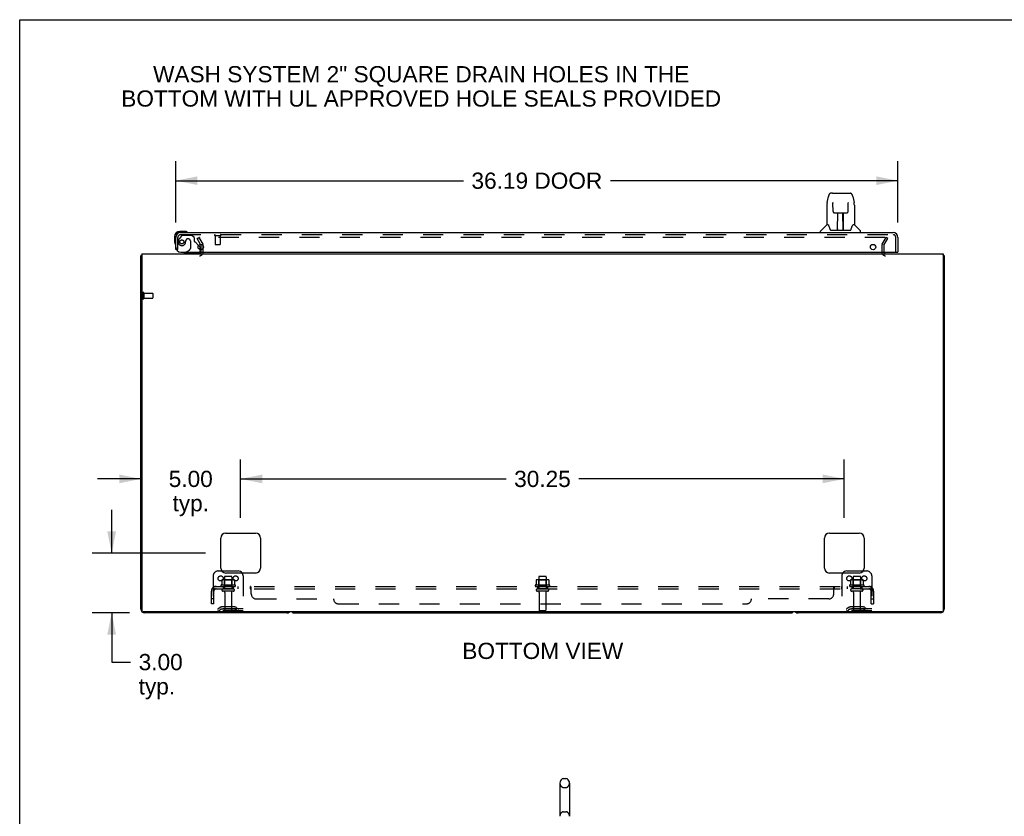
# Model space of a CAD drawing. Header units: inches. Extents: x 0 to 184, y 0 to 119.
# Tile 13 of 20: x 0 to 49, y 79 to 119. Entities that reach past the tile are written whole.
import ezdxf

# ---------------------------------------------------------------- set-up
doc = ezdxf.new("R2010")
doc.units = ezdxf.units.IN
doc.header["$LTSCALE"] = 10.121375
doc.header["$MEASUREMENT"] = 0
doc.linetypes.add('HIDDEN', pattern=[0.2, 0.1, -0.1])
doc.layers.get('0').update_dxf_attribs({"linetype": 'CONTINUOUS'})
for name, color, linetype in [('DEFAULT_2', 8, 'HIDDEN'), ('DIMENSIONS', 7, 'CONTINUOUS'), ('DOOR_ASSEMBLY', 7, 'CONTINUOUS'), ('SUBPANEL', 7, 'CONTINUOUS')]:
    doc.layers.add(name, color=color, linetype=linetype)
doc.styles.get("Standard").update_dxf_attribs({"font": 'arial.ttf'})
doc.dimstyles.new('DIMSTYLE_1', dxfattribs={"dimtxt": 0.811875, "dimasz": 1.0825, "dimexe": 0.09, "dimexo": 0.07, "dimgap": 0.0375, "dimtad": 0, "dimtih": 1, "dimtoh": 1, "dimzin": 4, "dimdsep": 46, "dimtxsty": 'Standard', "dimblk": '_FILLED', "dimblk1": '_FILLED', "dimblk2": '_FILLED', "dimcen": 0.09, "dimadec": 3, "dimazin": 1, "dimtfac": 1, "dimtdec": 3, "dimtofl": 0, "dimtmove": 0, "dimatfit": 3, "dimldrblk": '_FILLED', "dimfxl": 0, "dimtolj": 1, "dimtzin": 4, "dimarcsym": 0})

# ---------------------------------------------------------------- blocks, each defined once
blk = doc.blocks.new('_FILLED')
at = {"color": 0, "linetype": 'ByBlock'}
blk.add_solid([(0, 0), (-1, 0.2), (-1, -0.2)], dxfattribs=at)
blk = doc.blocks.new('*D8')
at = {"layer": 'DIMENSIONS', "color": 2, "linetype": 'Continuous'}
for p, q in [((7.821, 108.922), (7.821, 111.983)), ((44.009, 108.922), (44.009, 111.983)), ((7.821, 111.009), (22.234, 111.009)), ((44.009, 111.009), (29.596, 111.009))]:
    blk.add_line(p, q, dxfattribs=at)
at = {"layer": 'DIMENSIONS', "color": 2, "linetype": 'Continuous', "xscale": 1.0825, "yscale": 1.0825, "zscale": 1.0825, "rotation": 180}
blk.add_blockref('_FILLED', (7.821, 111.009), dxfattribs=at)
at = {"layer": 'DIMENSIONS', "color": 2, "linetype": 'Continuous', "xscale": 1.0825, "yscale": 1.0825, "zscale": 1.0825}
blk.add_blockref('_FILLED', (44.009, 111.009), dxfattribs=at)
at = {"layer": 'DIMENSIONS', "color": 2, "linetype": 'Continuous', "insert": (25.915, 111.415), "char_height": 0.8119, "width": 6.54933, "attachment_point": 2, "line_spacing_factor": 0.9}
blk.add_mtext('36.19 DOOR', dxfattribs=at)
blk = doc.blocks.new('*D10')
at = {"layer": 'DIMENSIONS', "color": 2, "linetype": 'Continuous'}
for p, q in [((4.609, 92.352), (4.609, 94.517)), ((9.314, 92.352), (3.635, 92.352)), ((5.503, 89.352), (3.635, 89.352)), ((4.609, 89.352), (4.609, 86.891)), ((4.609, 86.891), (5.556, 86.891))]:
    blk.add_line(p, q, dxfattribs=at)
at = {"layer": 'DIMENSIONS', "color": 2, "linetype": 'Continuous', "xscale": 1.0825, "yscale": 1.0825, "zscale": 1.0825}
for p, rotation in [((4.609, 92.352), 270), ((4.609, 89.352), 90)]:
    blk.add_blockref('_FILLED', p, dxfattribs=dict(at, rotation=rotation))
at = {"layer": 'DIMENSIONS', "color": 2, "linetype": 'Continuous', "insert": (5.962, 87.297), "char_height": 0.8119, "width": 2.20625, "attachment_point": 1, "line_spacing_factor": 0.9}
blk.add_mtext('3.00\\Ptyp.', dxfattribs=at)
blk = doc.blocks.new('*D11')
at = {"layer": 'DIMENSIONS', "color": 2, "linetype": 'Continuous'}
for p, q in [((11.071, 94.11), (11.071, 97.043)), ((6.071, 96.068), (3.906, 96.068)), ((11.071, 96.068), (13.236, 96.068))]:
    blk.add_line(p, q, dxfattribs=at)
at = {"layer": 'DIMENSIONS', "color": 2, "linetype": 'Continuous', "xscale": 1.0825, "yscale": 1.0825, "zscale": 1.0825}
blk.add_blockref('_FILLED', (6.071, 96.068), dxfattribs=at)
at = {"layer": 'DIMENSIONS', "color": 2, "linetype": 'Continuous', "xscale": 1.0825, "yscale": 1.0825, "zscale": 1.0825, "rotation": 180}
blk.add_blockref('_FILLED', (11.071, 96.068), dxfattribs=at)
at = {"layer": 'DIMENSIONS', "color": 2, "linetype": 'Continuous', "insert": (8.571, 96.474), "char_height": 0.8119, "width": 2.20625, "attachment_point": 2, "line_spacing_factor": 0.9}
blk.add_mtext('5.00\\Ptyp.', dxfattribs=at)
blk = doc.blocks.new('*D12')
at = {"layer": 'DIMENSIONS', "color": 2, "linetype": 'Continuous'}
for p, q in [((11.071, 94.11), (11.071, 97.043)), ((41.321, 94.11), (41.321, 97.043)), ((11.071, 96.068), (24.372, 96.068)), ((41.321, 96.068), (28.021, 96.068))]:
    blk.add_line(p, q, dxfattribs=at)
at = {"layer": 'DIMENSIONS', "color": 2, "linetype": 'Continuous', "xscale": 1.0825, "yscale": 1.0825, "zscale": 1.0825, "rotation": 180}
blk.add_blockref('_FILLED', (11.071, 96.068), dxfattribs=at)
at = {"layer": 'DIMENSIONS', "color": 2, "linetype": 'Continuous', "xscale": 1.0825, "yscale": 1.0825, "zscale": 1.0825}
blk.add_blockref('_FILLED', (41.321, 96.068), dxfattribs=at)
at = {"layer": 'DIMENSIONS', "color": 2, "linetype": 'Continuous', "insert": (26.196, 96.474), "char_height": 0.8119, "width": 2.83704, "attachment_point": 2, "line_spacing_factor": 0.9}
blk.add_mtext('30.25', dxfattribs=at)

msp = doc.modelspace()

# ---------------------------------------------------------------- linework, layer by layer
at = {"color": 7, "linetype": 'Continuous'}
for p, q in [((0, 0), (0, 119.075)), ((0, 119.075), (184.025, 119.075)), ((46.269, 107.248), (46.321, 107.248)), ((10.118, 91.456), (10.946, 91.456)), ((41.446, 91.456), (42.274, 91.456)), ((13.76, 89.352), (38.632, 89.352)), ((27.245, 81.054), (27.373, 81.054)), ((27.068, 80.831), (27.068, 79.168)), ((27.551, 80.831), (27.551, 79.168)), ((27.068, 79.168), (27.068, 79.163)), ((27.551, 79.163), (27.551, 79.168))]:
    msp.add_line(p, q, dxfattribs=at)
at = {"color": 3, "linetype": 'Continuous'}
for p, q in [((9.064, 107.814), (9.088, 107.773)), ((9.092, 107.55), (9.092, 107.757)), ((6.071, 89.541), (6.071, 107.248)), ((6.123, 107.352), (6.123, 89.464)), ((6.123, 107.352), (46.269, 107.352)), ((46.269, 107.352), (46.269, 89.464)), ((46.321, 107.248), (46.321, 89.541)), ((10.321, 93.352), (11.821, 93.352)), ((40.571, 93.352), (42.071, 93.352)), ((10.071, 91.602), (10.071, 93.102)), ((12.071, 93.102), (12.071, 91.602)), ((40.321, 91.602), (40.321, 93.102)), ((42.321, 93.102), (42.321, 91.602)), ((11.821, 91.352), (10.321, 91.352)), ((42.071, 91.352), (40.571, 91.352)), ((46.209, 89.404), (6.183, 89.404)), ((13.382, 89.352), (6.26, 89.352)), ((46.132, 89.352), (39.01, 89.352))]:
    msp.add_line(p, q, dxfattribs=at)
for points in [[(6.088, 107.265), (6.086, 107.264), (6.083, 107.262), (6.081, 107.261), (6.078, 107.259), (6.076, 107.258), (6.075, 107.256), (6.073, 107.254), (6.072, 107.253), (6.072, 107.251), (6.071, 107.25), (6.071, 107.248)], [(6.112, 107.281), (6.11, 107.279), (6.108, 107.277), (6.106, 107.275), (6.103, 107.273), (6.1, 107.271), (6.097, 107.27), (6.094, 107.268), (6.088, 107.265)], [(46.281, 107.281), (46.282, 107.279), (46.285, 107.277), (46.287, 107.275), (46.29, 107.273), (46.292, 107.271), (46.295, 107.27), (46.298, 107.268)], [(46.298, 107.268), (46.304, 107.265), (46.307, 107.264), (46.31, 107.262), (46.312, 107.261), (46.314, 107.259), (46.316, 107.258), (46.318, 107.256), (46.319, 107.254), (46.32, 107.253), (46.321, 107.251), (46.321, 107.25), (46.321, 107.248)]]:
    msp.add_lwpolyline(points, dxfattribs=at)
for centre, radius, start, end in [((9.059, 107.757), 0.033, 0, 30), ((6.26, 107.163), 0.189, 136.4873, 141.7194), ((9.007, 107.437), 0.085, 270, 355.9511), ((43.385, 107.437), 0.085, 184.0489, 270), ((46.132, 107.163), 0.189, 38.2806, 43.5127), ((10.321, 93.102), 0.25, 90, 180), ((11.821, 93.102), 0.25, 0, 90), ((40.571, 93.102), 0.25, 90, 180), ((42.071, 93.102), 0.25, 0, 90), ((10.321, 91.602), 0.25, 180, 270), ((11.821, 91.602), 0.25, 270, 360), ((40.571, 91.602), 0.25, 180, 270), ((42.071, 91.602), 0.25, 270, 360), ((6.26, 89.541), 0.189, 180, 270), ((6.183, 89.464), 0.06, 180, 270), ((13.382, 89.541), 0.189, 270, 313.513), ((39.01, 89.541), 0.189, 226.487, 270), ((46.132, 89.541), 0.189, 270, 360), ((46.209, 89.464), 0.06, 270, 360)]:
    msp.add_arc(centre, radius, start, end, dxfattribs=at)
at = {"color": 7, "linetype": 'Continuous'}
for centre, radius, start, end in [((10.946, 91.206), 0.25, 35.7557, 90), ((41.446, 91.206), 0.25, 90, 144.2443), ((13.76, 89.541), 0.189, 226.5797, 270), ((38.632, 89.541), 0.189, 270, 313.4203), ((27.309, 80.831), 0.241, 123.1848, 180), ((27.245, 80.929), 0.125, 90, 123.1848), ((27.373, 80.929), 0.125, 56.8152, 90), ((27.309, 80.831), 0.241, 0, 56.8152)]:
    msp.add_arc(centre, radius, start, end, dxfattribs=at)
at = {"layer": 'DEFAULT_2', "color": 8, "linetype": 'HIDDEN'}
for p, q in [((8.892, 108.113), (8.982, 108.165)), ((9.064, 107.814), (8.892, 108.113)), ((8.982, 108.165), (9.178, 107.825)), ((43.365, 108.165), (9.028, 108.165)), ((43.215, 107.825), (43.411, 108.165)), ((43.305, 107.773), (43.501, 108.113)), ((43.501, 108.113), (43.411, 108.165)), ((9.196, 107.437), (9.196, 107.757)), ((43.196, 107.757), (43.196, 107.437)), ((43.3, 107.757), (43.3, 107.437)), ((9.092, 107.437), (9.092, 107.55)), ((6.175, 105.39), (6.175, 105.106)), ((6.218, 105.39), (6.218, 105.106)), ((6.218, 105.372), (6.665, 105.372)), ((6.218, 105.124), (6.665, 105.124)), ((6.675, 105.362), (6.675, 105.134)), ((9.946, 91.456), (10.118, 91.456)), ((42.274, 91.456), (42.446, 91.456)), ((9.696, 91.206), (9.696, 89.456)), ((10.127, 90.996), (10.127, 90.778)), ((10.702, 91.017), (10.191, 91.017)), ((10.263, 90.997), (10.243, 91.017)), ((10.259, 91.151), (10.259, 90.556)), ((10.263, 90.701), (10.263, 90.997)), ((10.63, 90.997), (10.263, 90.997)), ((10.604, 91.181), (10.289, 91.181)), ((10.63, 90.997), (10.65, 91.017)), ((10.63, 90.701), (10.63, 90.997)), ((10.634, 91.151), (10.634, 90.556)), ((10.765, 90.996), (10.765, 90.778)), ((11.196, 91.206), (11.196, 89.456)), ((25.877, 90.996), (25.877, 90.778)), ((26.452, 91.017), (25.941, 91.017)), ((26.013, 90.997), (25.993, 91.017)), ((26.009, 91.151), (26.009, 90.556)), ((26.38, 90.997), (26.013, 90.997)), ((26.013, 90.701), (26.013, 90.997)), ((26.354, 91.181), (26.039, 91.181)), ((26.38, 90.997), (26.4, 91.017)), ((26.38, 90.701), (26.38, 90.997)), ((26.384, 91.151), (26.384, 90.556)), ((26.515, 90.996), (26.515, 90.778)), ((41.196, 91.206), (41.196, 89.456)), ((41.627, 90.996), (41.627, 90.778)), ((42.202, 91.017), (41.691, 91.017)), ((41.763, 90.997), (41.743, 91.017)), ((41.759, 91.151), (41.759, 90.556)), ((42.13, 90.997), (41.763, 90.997)), ((41.763, 90.701), (41.763, 90.997)), ((42.104, 91.181), (41.789, 91.181)), ((42.13, 90.997), (42.15, 91.017)), ((42.13, 90.701), (42.13, 90.997)), ((42.134, 91.151), (42.134, 90.556)), ((42.265, 90.996), (42.265, 90.778)), ((42.696, 91.206), (42.696, 89.456)), ((10.802, 90.751), (10.09, 90.751)), ((10.112, 90.681), (10.78, 90.681)), ((10.704, 90.556), (10.189, 90.556)), ((10.704, 90.446), (10.189, 90.446)), ((10.263, 90.701), (10.243, 90.681)), ((10.63, 90.701), (10.263, 90.701)), ((10.281, 90.384), (10.281, 89.486)), ((10.611, 90.384), (10.611, 89.486)), ((10.63, 90.701), (10.65, 90.681)), ((26.552, 90.751), (25.84, 90.751)), ((25.862, 90.681), (26.53, 90.681)), ((26.454, 90.556), (25.939, 90.556)), ((26.454, 90.446), (25.939, 90.446)), ((26.013, 90.701), (25.993, 90.681)), ((26.38, 90.701), (26.013, 90.701)), ((26.031, 90.384), (26.031, 89.486)), ((26.361, 90.384), (26.361, 89.486)), ((26.38, 90.701), (26.4, 90.681)), ((42.302, 90.751), (41.59, 90.751)), ((41.612, 90.681), (42.28, 90.681)), ((42.204, 90.556), (41.689, 90.556)), ((42.204, 90.446), (41.689, 90.446)), ((41.763, 90.701), (41.743, 90.681)), ((42.13, 90.701), (41.763, 90.701)), ((41.781, 90.384), (41.781, 89.486)), ((42.111, 90.384), (42.111, 89.486)), ((42.13, 90.701), (42.15, 90.681)), ((11.196, 89.56), (9.696, 89.56)), ((11.196, 89.456), (9.696, 89.456)), ((10.039, 89.629), (9.971, 89.58)), ((10.1, 89.545), (10.032, 89.496)), ((10.787, 89.65), (10.106, 89.65)), ((10.787, 89.546), (10.106, 89.546)), ((10.271, 89.65), (10.271, 89.546)), ((10.621, 89.65), (10.621, 89.546)), ((10.793, 89.545), (10.861, 89.496)), ((10.853, 89.629), (10.921, 89.58)), ((26.331, 89.456), (26.061, 89.456)), ((42.696, 89.56), (41.196, 89.56)), ((42.696, 89.456), (41.196, 89.456)), ((41.539, 89.629), (41.471, 89.58)), ((41.6, 89.545), (41.532, 89.496)), ((42.287, 89.65), (41.606, 89.65)), ((42.287, 89.546), (41.606, 89.546)), ((41.771, 89.65), (41.771, 89.546)), ((42.121, 89.65), (42.121, 89.546)), ((42.293, 89.545), (42.361, 89.496)), ((42.353, 89.629), (42.421, 89.58)), ((27.245, 80.609), (27.373, 80.609)), ((27.245, 79.391), (27.373, 79.391))]:
    msp.add_line(p, q, dxfattribs=at)
for points in [[(9.028, 108.165), (9.026, 108.165), (9.024, 108.165), (9.022, 108.164), (9.02, 108.164), (9.018, 108.163), (9.016, 108.162), (9.015, 108.161), (9.013, 108.16), (9.012, 108.158), (9.011, 108.157), (9.01, 108.155), (9.009, 108.154), (9.008, 108.152), (9.008, 108.15), (9.008, 108.148), (9.008, 108.148)], [(9.008, 108.148), (9.008, 108.147), (9.008, 108.145), (9.009, 108.143), (9.009, 108.142), (9.01, 108.14)], [(43.373, 108.164), (43.371, 108.164), (43.369, 108.165), (43.367, 108.165), (43.365, 108.165)], [(43.373, 108.164), (43.375, 108.163), (43.376, 108.162), (43.378, 108.161), (43.379, 108.16), (43.381, 108.158), (43.382, 108.157), (43.383, 108.155), (43.384, 108.154), (43.384, 108.152), (43.385, 108.15), (43.385, 108.148), (43.385, 108.148)], [(43.385, 108.148), (43.385, 108.147), (43.385, 108.145), (43.384, 108.143), (43.383, 108.142), (43.383, 108.14)], [(10.133, 91.005), (10.132, 91.004), (10.131, 91.003), (10.129, 91.002), (10.129, 91.001), (10.128, 90.999), (10.128, 90.997), (10.127, 90.996)], [(10.759, 91.005), (10.761, 91.004), (10.762, 91.003), (10.763, 91.002), (10.764, 91.001), (10.765, 90.999), (10.765, 90.997), (10.765, 90.996)], [(25.883, 91.005), (25.882, 91.004), (25.881, 91.003), (25.879, 91.002), (25.879, 91.001), (25.878, 90.999), (25.878, 90.997), (25.877, 90.996)], [(26.509, 91.005), (26.511, 91.004), (26.512, 91.003), (26.513, 91.002), (26.514, 91.001), (26.515, 90.999), (26.515, 90.997), (26.515, 90.996)], [(41.633, 91.005), (41.632, 91.004), (41.631, 91.003), (41.629, 91.002), (41.629, 91.001), (41.628, 90.999), (41.628, 90.997), (41.627, 90.996)], [(42.259, 91.005), (42.261, 91.004), (42.262, 91.003), (42.263, 91.002), (42.264, 91.001), (42.265, 90.999), (42.265, 90.997), (42.265, 90.996)], [(10.127, 90.778), (10.127, 90.777), (10.127, 90.775), (10.127, 90.775), (10.127, 90.774), (10.126, 90.773), (10.126, 90.772), (10.125, 90.772), (10.125, 90.772), (10.125, 90.771), (10.124, 90.771), (10.124, 90.77), (10.124, 90.77), (10.124, 90.77), (10.123, 90.77), (10.123, 90.77), (10.123, 90.769), (10.122, 90.769), (10.122, 90.769)], [(10.77, 90.769), (10.77, 90.769), (10.77, 90.769), (10.77, 90.77), (10.769, 90.77), (10.769, 90.77), (10.769, 90.77), (10.769, 90.77), (10.768, 90.771), (10.768, 90.771), (10.768, 90.772), (10.767, 90.772), (10.767, 90.772), (10.766, 90.773), (10.766, 90.774), (10.766, 90.775), (10.766, 90.775), (10.765, 90.777), (10.765, 90.778)], [(25.877, 90.778), (25.877, 90.777), (25.877, 90.775), (25.877, 90.775), (25.877, 90.774), (25.876, 90.773), (25.876, 90.772), (25.875, 90.772), (25.875, 90.772), (25.875, 90.771), (25.874, 90.771), (25.874, 90.77), (25.874, 90.77), (25.874, 90.77), (25.873, 90.77), (25.873, 90.77), (25.873, 90.769), (25.872, 90.769), (25.872, 90.769)], [(26.52, 90.769), (26.52, 90.769), (26.52, 90.769), (26.52, 90.77), (26.519, 90.77), (26.519, 90.77), (26.519, 90.77), (26.519, 90.77), (26.518, 90.771), (26.518, 90.771), (26.518, 90.772), (26.517, 90.772), (26.517, 90.772), (26.516, 90.773), (26.516, 90.774), (26.516, 90.775), (26.516, 90.775), (26.515, 90.777), (26.515, 90.778)], [(41.627, 90.778), (41.627, 90.777), (41.627, 90.775), (41.627, 90.775), (41.627, 90.774), (41.626, 90.773), (41.626, 90.772), (41.625, 90.772), (41.625, 90.772), (41.625, 90.771), (41.624, 90.771), (41.624, 90.77), (41.624, 90.77), (41.624, 90.77), (41.623, 90.77), (41.623, 90.77), (41.623, 90.769), (41.622, 90.769), (41.622, 90.769)], [(42.27, 90.769), (42.27, 90.769), (42.27, 90.769), (42.27, 90.77), (42.269, 90.77), (42.269, 90.77), (42.269, 90.77), (42.269, 90.77), (42.268, 90.771), (42.268, 90.771), (42.268, 90.772), (42.267, 90.772), (42.267, 90.772), (42.266, 90.773), (42.266, 90.774), (42.266, 90.775), (42.266, 90.775), (42.265, 90.777), (42.265, 90.778)]]:
    msp.add_lwpolyline(points, dxfattribs=at)
for centre in [(10.071, 91.081), (10.821, 91.081), (41.571, 91.081), (42.321, 91.081)]:
    msp.add_circle(centre, 0.128, dxfattribs=at)
for centre, radius, start, end in [((9.059, 107.757), 0.137, 0, 30), ((43.333, 107.757), 0.137, 150, 180), ((43.333, 107.757), 0.033, 150, 180), ((9.007, 107.437), 0.189, 270, 360), ((43.385, 107.437), 0.189, 180, 270), ((6.197, 105.39), 0.0215, 0, 180), ((6.197, 105.106), 0.0215, 180, 360), ((6.665, 105.362), 0.01, 0, 90), ((6.665, 105.134), 0.01, 270, 360), ((9.946, 91.206), 0.25, 90, 180), ((10.946, 91.206), 0.25, 0, 35.7557), ((41.446, 91.206), 0.25, 144.2443, 180), ((42.446, 91.206), 0.25, 0, 90), ((10.191, 90.876), 0.141, 90, 113.95), ((10.289, 91.151), 0.03, 90, 180), ((10.604, 91.151), 0.03, 0, 90), ((10.702, 90.876), 0.141, 66.05, 90), ((25.941, 90.876), 0.141, 90, 113.95), ((26.039, 91.151), 0.03, 90, 180), ((26.354, 91.151), 0.03, 0, 90), ((26.452, 90.876), 0.141, 66.05, 90), ((41.691, 90.876), 0.141, 90, 113.95), ((41.789, 91.151), 0.03, 90, 180), ((42.104, 91.151), 0.03, 0, 90), ((42.202, 90.876), 0.141, 66.05, 90), ((10.112, 90.72), 0.0384, 124.4497, 270), ((10.446, 90.151), 0.698, 117.6814, 120.6631), ((10.189, 90.501), 0.055, 90, 270), ((10.219, 90.384), 0.0625, 0, 90), ((10.674, 90.384), 0.0625, 90, 180), ((10.704, 90.501), 0.055, 270, 90), ((10.446, 90.151), 0.698, 59.3369, 62.3186), ((10.78, 90.72), 0.0384, 270, 55.5503), ((25.862, 90.72), 0.0384, 124.4497, 270), ((26.196, 90.151), 0.698, 117.6814, 120.6631), ((25.939, 90.501), 0.055, 90, 270), ((25.969, 90.384), 0.0625, 0, 90), ((26.424, 90.384), 0.0625, 90, 180), ((26.454, 90.501), 0.055, 270, 90), ((26.196, 90.151), 0.698, 59.3369, 62.3186), ((26.53, 90.72), 0.0384, 270, 55.5503), ((41.612, 90.72), 0.0384, 124.4497, 270), ((41.946, 90.151), 0.698, 117.6814, 120.6631), ((41.689, 90.501), 0.055, 90, 270), ((41.719, 90.384), 0.0625, 0, 90), ((42.174, 90.384), 0.0625, 90, 180), ((42.204, 90.501), 0.055, 270, 90), ((41.946, 90.151), 0.698, 59.3369, 62.3186), ((42.28, 90.72), 0.0384, 270, 55.5503), ((9.91, 89.664), 0.104, 270, 305.7539), ((9.91, 89.664), 0.208, 270, 305.7539), ((10.106, 89.536), 0.114, 90, 125.7539), ((10.106, 89.536), 0.01, 90, 125.7539), ((10.311, 89.486), 0.03, 180, 270), ((10.581, 89.486), 0.03, 270, 360), ((10.787, 89.536), 0.114, 54.2461, 90), ((10.787, 89.536), 0.01, 54.2461, 90), ((10.982, 89.664), 0.208, 234.2461, 270), ((10.982, 89.664), 0.104, 234.2461, 270), ((26.061, 89.486), 0.03, 180, 270), ((26.331, 89.486), 0.03, 270, 360), ((41.41, 89.664), 0.104, 270, 305.7539), ((41.41, 89.664), 0.208, 270, 305.7539), ((41.606, 89.536), 0.114, 90, 125.7539), ((41.606, 89.536), 0.01, 90, 125.7539), ((41.811, 89.486), 0.03, 180, 270), ((42.081, 89.486), 0.03, 270, 360), ((42.287, 89.536), 0.114, 54.2461, 90), ((42.287, 89.536), 0.01, 54.2461, 90), ((42.482, 89.664), 0.208, 234.2461, 270), ((42.482, 89.664), 0.104, 234.2461, 270), ((27.309, 80.831), 0.241, 180, 236.8152), ((27.245, 80.734), 0.125, 236.8152, 270), ((27.373, 80.734), 0.125, 270, 303.1848), ((27.309, 80.831), 0.241, 303.1848, 360), ((27.309, 79.168), 0.241, 123.1848, 180), ((27.245, 79.266), 0.125, 90, 123.1848), ((27.373, 79.266), 0.125, 56.8152, 90), ((27.309, 79.168), 0.241, 0, 56.8152)]:
    msp.add_arc(centre, radius, start, end, dxfattribs=at)
at = {"layer": 'DOOR_ASSEMBLY', "color": 7, "linetype": 'Continuous'}
for p, q in [((40.46, 109.919), (40.525, 110.224)), ((40.73, 110.379), (40.649, 110.379)), ((40.731, 110.379), (41.619, 110.379)), ((40.736, 110.379), (40.734, 110.379)), ((41.743, 110.224), (41.808, 109.919)), ((40.445, 109.776), (40.445, 108.804)), ((40.746, 109.905), (40.746, 109.902)), ((40.746, 109.902), (40.746, 109.898)), ((40.746, 109.898), (40.746, 109.894)), ((40.746, 109.894), (40.746, 109.887)), ((40.746, 109.887), (40.747, 109.877)), ((40.754, 109.473), (40.747, 109.877)), ((41.514, 109.473), (41.521, 109.886)), ((41.521, 109.894), (41.522, 109.898)), ((41.521, 109.886), (41.521, 109.894)), ((41.813, 109.889), (41.808, 109.919)), ((41.823, 109.775), (41.823, 108.804)), ((40.754, 109.473), (40.755, 109.459)), ((40.834, 109.395), (40.954, 109.395)), ((40.985, 108.549), (40.999, 109.396)), ((40.99, 109.396), (41.278, 109.396)), ((40.992, 108.98), (40.992, 109.396)), ((40.998, 109.34), (40.992, 109.34)), ((40.995, 109.17), (40.992, 109.17)), ((40.995, 109.158), (40.992, 109.158)), ((41.26, 108.529), (41.245, 109.396)), ((41.246, 109.34), (41.276, 109.34)), ((41.276, 109.17), (41.249, 109.17)), ((41.276, 109.158), (41.249, 109.158)), ((41.25, 109.396), (41.25, 109.34)), ((41.276, 108.529), (41.276, 109.396)), ((41.314, 109.395), (41.434, 109.395)), ((40.439, 108.798), (40.141, 108.501)), ((40.518, 108.804), (40.445, 108.804)), ((40.515, 108.804), (40.52, 108.794)), ((40.581, 108.639), (40.595, 108.592)), ((40.595, 108.592), (40.598, 108.583)), ((40.985, 108.6), (40.985, 108.575)), ((41.253, 108.93), (41.276, 108.93)), ((41.276, 108.926), (41.253, 108.926)), ((41.259, 108.575), (41.259, 108.6)), ((41.669, 108.583), (41.672, 108.592)), ((41.747, 108.793), (41.752, 108.803)), ((41.823, 108.804), (41.75, 108.804)), ((41.829, 108.798), (42.126, 108.501)), ((7.761, 108.207), (7.761, 107.951)), ((8.281, 108.47), (8.024, 108.47)), ((8.068, 108.41), (8.024, 108.41)), ((8.319, 108.468), (8.281, 108.47)), ((40.13, 108.41), (40.13, 108.473)), ((40.648, 108.529), (41.62, 108.529)), ((40.992, 108.529), (40.992, 108.533)), ((42.138, 108.41), (42.138, 108.473)), ((7.761, 107.951), (7.764, 107.913)), ((7.855, 107.556), (7.821, 107.556)), ((8.964, 107.76), (9.021, 107.703)), ((9.05, 107.632), (9.05, 107.55)), ((8.332, 107.431), (8.263, 107.391)), ((8.263, 107.352), (8.263, 107.391)), ((43.989, 107.431), (44.009, 107.431))]:
    msp.add_line(p, q, dxfattribs=at)
at = {"layer": 'DOOR_ASSEMBLY', "color": 3, "linetype": 'Continuous'}
for p, q in [((7.821, 107.556), (7.821, 108.164)), ((8.068, 108.41), (43.762, 108.41)), ((44.009, 108.164), (44.009, 107.431)), ((8.071, 107.431), (43.989, 107.431))]:
    msp.add_line(p, q, dxfattribs=at)
at = {"layer": 'DOOR_ASSEMBLY', "color": 8, "linetype": 'HIDDEN'}
for p, q in [((7.925, 107.556), (7.925, 108.164)), ((8.101, 108.252), (8, 108.108)), ((8.068, 108.306), (43.762, 108.306)), ((8.166, 108.285), (8.617, 108.285)), ((8.453, 108.093), (8.42, 108.093)), ((8.743, 108.159), (8.617, 108.285)), ((8.743, 108.159), (8.743, 107.98)), ((9.783, 108.263), (10.067, 108.263)), ((9.801, 108.263), (9.801, 107.816)), ((10.049, 108.263), (10.049, 107.816)), ((43.905, 107.431), (43.905, 108.164)), ((7.925, 107.556), (7.855, 107.556)), ((8.322, 107.995), (8.322, 108.007)), ((8.551, 107.995), (8.551, 107.616)), ((8.964, 107.76), (8.802, 107.922)), ((9.811, 107.806), (10.039, 107.806)), ((8.893, 107.352), (8.263, 107.352)), ((8.332, 107.431), (8.501, 107.529)), ((9.05, 107.55), (9.05, 107.509))]:
    msp.add_line(p, q, dxfattribs=at)
at = {"layer": 'DOOR_ASSEMBLY', "color": 7, "linetype": 'Continuous'}
for points in [[(40.649, 110.379), (40.646, 110.379), (40.632, 110.377), (40.619, 110.374), (40.607, 110.369), (40.596, 110.362), (40.585, 110.354), (40.576, 110.345), (40.568, 110.336), (40.561, 110.325), (40.555, 110.314), (40.549, 110.301), (40.543, 110.288), (40.538, 110.273), (40.533, 110.256), (40.528, 110.237), (40.525, 110.224)], [(41.743, 110.224), (41.74, 110.237), (41.735, 110.256), (41.73, 110.273), (41.725, 110.288), (41.719, 110.302), (41.713, 110.314), (41.706, 110.325), (41.699, 110.336), (41.691, 110.346), (41.682, 110.355), (41.671, 110.363), (41.66, 110.369), (41.648, 110.374), (41.634, 110.377), (41.621, 110.379), (41.619, 110.379)], [(40.46, 109.919), (40.454, 109.888), (40.449, 109.849), (40.446, 109.809), (40.445, 109.776)], [(40.746, 109.907), (40.746, 109.908), (40.746, 109.908), (40.746, 109.908), (40.746, 109.907), (40.746, 109.906), (40.746, 109.906), (40.746, 109.905)], [(41.522, 109.898), (41.522, 109.902), (41.522, 109.904), (41.522, 109.905), (41.522, 109.906), (41.522, 109.907), (41.522, 109.907), (41.522, 109.908)], [(41.823, 109.775), (41.822, 109.809), (41.819, 109.849), (41.813, 109.889)], [(40.755, 109.459), (40.758, 109.447), (40.764, 109.435), (40.771, 109.425), (40.78, 109.415), (40.79, 109.408), (40.801, 109.402), (40.812, 109.397), (40.824, 109.395), (40.833, 109.395)], [(40.954, 109.395), (40.958, 109.395), (40.966, 109.395), (40.975, 109.395)], [(40.975, 109.395), (40.983, 109.396), (40.99, 109.396)], [(41.278, 109.396), (41.286, 109.396), (41.294, 109.395)], [(41.294, 109.395), (41.302, 109.395), (41.311, 109.395), (41.314, 109.395)], [(41.435, 109.395), (41.445, 109.395), (41.457, 109.398), (41.468, 109.402), (41.479, 109.408), (41.489, 109.416), (41.498, 109.426), (41.504, 109.436), (41.51, 109.448), (41.513, 109.461), (41.514, 109.473)], [(40.52, 108.794), (40.534, 108.765), (40.549, 108.73), (40.565, 108.687), (40.581, 108.639)], [(40.598, 108.583), (40.603, 108.571), (40.608, 108.56), (40.613, 108.552)], [(40.613, 108.552), (40.618, 108.544), (40.624, 108.538), (40.63, 108.534), (40.638, 108.53), (40.645, 108.529), (40.648, 108.529)], [(41.62, 108.529), (41.622, 108.529), (41.629, 108.53), (41.637, 108.533), (41.643, 108.538), (41.649, 108.544), (41.655, 108.551)], [(41.655, 108.551), (41.66, 108.56), (41.665, 108.57), (41.669, 108.583)], [(41.672, 108.592), (41.687, 108.638), (41.702, 108.686), (41.718, 108.728), (41.733, 108.765), (41.747, 108.793)]]:
    msp.add_lwpolyline(points, dxfattribs=at)
at = {"layer": 'DOOR_ASSEMBLY', "color": 8, "linetype": 'HIDDEN'}
msp.add_circle((8.125, 107.943), 0.101, dxfattribs=at)
at = {"layer": 'DOOR_ASSEMBLY', "color": 3, "linetype": 'Continuous'}
for centre in [(9.071, 107.681), (42.759, 107.681)]:
    msp.add_circle(centre, 0.133, dxfattribs=at)
at = {"layer": 'DOOR_ASSEMBLY', "color": 7, "linetype": 'Continuous'}
for centre, radius, start, end in [((40.453, 108.784), 0.0197, 97.5, 135), ((41.004, 108.548), 0.0197, 179, 270), ((41.24, 108.548), 0.0197, 270, 1), ((41.815, 108.784), 0.0197, 45, 82.5), ((8.024, 108.207), 0.263, 90, 180), ((8.024, 108.207), 0.203, 90, 180), ((8.281, 108.22), 0.25, 59.1101, 90), ((8.401, 108.425), 0.015, 270, 353.6204), ((8.401, 108.422), 0.015, 6.3796, 59.1101), ((40.169, 108.473), 0.0394, 135, 180), ((41.004, 108.548), 0.0197, 260.739, 269.9232), ((41.24, 108.548), 0.0197, 270.0771, 272.6469), ((42.098, 108.473), 0.0394, 0, 45), ((8.011, 107.951), 0.25, 180, 210.8899), ((7.81, 107.83), 0.015, 210.8899, 263.6204), ((7.806, 107.83), 0.015, 276.3796, 360), ((8.95, 107.632), 0.1, 0, 45), ((8.893, 107.509), 0.157, 270, 330.1697)]:
    msp.add_arc(centre, radius, start, end, dxfattribs=at)
at = {"layer": 'DOOR_ASSEMBLY', "color": 3, "linetype": 'Continuous'}
for centre, radius, start, end in [((8.068, 108.164), 0.246, 90, 180), ((43.762, 108.164), 0.246, 0, 90), ((8.071, 107.681), 0.25, 180, 270)]:
    msp.add_arc(centre, radius, start, end, dxfattribs=at)
at = {"layer": 'DOOR_ASSEMBLY', "color": 8, "linetype": 'HIDDEN'}
for centre, radius, start, end in [((8.068, 108.164), 0.142, 90, 180), ((8.315, 107.886), 0.386, 144.9, 163.1561), ((8.166, 108.206), 0.079, 90, 144.9), ((8.42, 107.995), 0.098, 90, 180), ((8.453, 107.995), 0.098, 0, 90), ((9.783, 108.285), 0.0215, 90, 270), ((10.067, 108.285), 0.0215, 270, 90), ((43.762, 108.164), 0.142, 0, 90), ((8.125, 107.943), 0.187, 163.1561, 342.1518), ((7.929, 108.007), 0.393, 342.0702, 358.3401), ((8.451, 107.616), 0.1, 300.092, 360), ((8.782, 107.98), 0.039, 180, 248.3904), ((8.731, 107.851), 0.1, 45, 68.3904), ((9.811, 107.816), 0.01, 180, 270), ((10.039, 107.816), 0.01, 270, 360), ((8.893, 107.509), 0.157, 330.1697, 360)]:
    msp.add_arc(centre, radius, start, end, dxfattribs=at)
at = {"layer": 'DOOR_ASSEMBLY', "color": 7, "linetype": 'Continuous'}
for centre, start_param, end_param in [((40.984, 108.568), -2.940151, -2.835574), ((41.26, 108.568), -3.447611, -3.141593)]:
    msp.add_ellipse(centre, major_axis=(0, 0.0394), ratio=1, start_param=start_param, end_param=end_param, dxfattribs=at)
at = {"layer": 'SUBPANEL', "color": 8, "linetype": 'HIDDEN'}
for p, q in [((9.603, 89.806), (9.603, 90.444)), ((9.689, 90.627), (9.768, 90.531)), ((9.727, 90.616), (9.727, 90.616)), ((9.728, 90.556), (9.728, 90.681)), ((9.728, 90.681), (42.665, 90.681)), ((9.728, 90.556), (42.665, 90.556)), ((9.728, 89.806), (9.728, 90.444)), ((10.196, 90.681), (10.196, 90.556)), ((10.696, 90.681), (10.696, 90.556)), ((10.925, 90.681), (10.925, 90.556)), ((11.206, 90.681), (11.206, 90.556)), ((11.567, 90.556), (11.567, 90.681)), ((11.569, 90.556), (11.567, 90.556)), ((11.603, 90.627), (11.601, 90.629)), ((11.603, 90.306), (11.603, 90.627)), ((25.946, 90.681), (25.946, 90.556)), ((26.446, 90.681), (26.446, 90.556)), ((40.79, 90.627), (40.792, 90.629)), ((40.79, 90.306), (40.79, 90.627)), ((40.814, 90.674), (40.816, 90.676)), ((40.819, 90.679), (40.821, 90.68)), ((40.825, 90.556), (40.825, 90.681)), ((41.187, 90.681), (41.187, 90.556)), ((41.468, 90.681), (41.468, 90.556)), ((41.696, 90.681), (41.696, 90.556)), ((42.196, 90.681), (42.196, 90.556)), ((42.704, 90.627), (42.624, 90.531)), ((42.645, 90.556), (42.645, 90.557)), ((42.66, 90.592), (42.659, 90.591)), ((42.659, 90.591), (42.659, 90.589)), ((42.661, 90.595), (42.66, 90.594)), ((42.66, 90.594), (42.66, 90.592)), ((42.662, 90.6), (42.661, 90.598)), ((42.661, 90.598), (42.661, 90.597)), ((42.661, 90.597), (42.661, 90.595)), ((42.662, 90.601), (42.662, 90.6)), ((42.665, 90.556), (42.665, 90.681)), ((42.665, 89.806), (42.665, 90.444)), ((42.79, 90.444), (42.79, 89.806)), ((9.728, 90.056), (9.603, 90.056)), ((9.728, 89.806), (9.603, 89.806)), ((11.853, 90.056), (15.728, 90.056)), ((15.978, 89.806), (36.415, 89.806)), ((40.54, 90.056), (36.665, 90.056)), ((42.665, 90.056), (42.79, 90.056)), ((42.665, 89.806), (42.79, 89.806))]:
    msp.add_line(p, q, dxfattribs=at)
for points in [[(9.689, 90.627), (9.691, 90.629), (9.693, 90.632), (9.695, 90.635), (9.697, 90.638), (9.699, 90.641), (9.701, 90.644), (9.703, 90.648), (9.704, 90.652)], [(9.704, 90.652), (9.707, 90.659), (9.709, 90.662), (9.71, 90.665), (9.712, 90.668), (9.714, 90.671), (9.715, 90.674), (9.717, 90.676), (9.719, 90.678), (9.721, 90.679), (9.723, 90.68), (9.725, 90.681), (9.726, 90.681), (9.728, 90.681)], [(9.728, 90.616), (9.727, 90.616), (9.727, 90.616), (9.727, 90.616)], [(9.727, 90.616), (9.727, 90.616), (9.728, 90.616), (9.728, 90.615), (9.728, 90.615), (9.728, 90.614), (9.728, 90.614), (9.728, 90.613)], [(9.751, 90.552), (9.751, 90.552), (9.751, 90.552), (9.75, 90.553), (9.75, 90.553), (9.75, 90.553), (9.75, 90.554), (9.749, 90.554), (9.749, 90.555), (9.749, 90.555), (9.749, 90.556), (9.748, 90.556), (9.748, 90.557), (9.748, 90.557), (9.747, 90.558), (9.747, 90.559), (9.747, 90.559), (9.746, 90.56), (9.746, 90.56), (9.746, 90.561), (9.745, 90.562), (9.745, 90.563), (9.745, 90.563), (9.744, 90.564), (9.744, 90.565), (9.744, 90.565), (9.743, 90.566), (9.743, 90.567), (9.742, 90.568), (9.742, 90.568), (9.742, 90.569), (9.741, 90.57), (9.741, 90.571), (9.741, 90.572), (9.74, 90.572), (9.74, 90.573), (9.74, 90.574), (9.739, 90.575), (9.739, 90.576), (9.739, 90.577), (9.738, 90.578), (9.738, 90.578), (9.737, 90.579), (9.737, 90.58), (9.737, 90.581), (9.736, 90.582), (9.736, 90.583), (9.736, 90.584), (9.735, 90.585), (9.735, 90.586), (9.735, 90.587), (9.734, 90.588), (9.734, 90.59), (9.734, 90.591), (9.733, 90.592), (9.733, 90.593), (9.732, 90.594), (9.732, 90.595), (9.732, 90.596), (9.732, 90.597), (9.731, 90.598), (9.731, 90.599), (9.731, 90.6), (9.73, 90.601), (9.73, 90.602), (9.73, 90.603), (9.73, 90.604), (9.73, 90.605), (9.729, 90.606), (9.729, 90.607), (9.729, 90.608), (9.729, 90.609), (9.729, 90.609), (9.728, 90.61), (9.728, 90.611), (9.728, 90.612), (9.728, 90.613), (9.728, 90.614), (9.728, 90.614), (9.728, 90.615), (9.728, 90.615), (9.728, 90.616), (9.728, 90.616)], [(9.755, 90.538), (9.751, 90.542), (9.749, 90.544), (9.747, 90.546), (9.745, 90.548), (9.742, 90.55), (9.74, 90.551), (9.738, 90.553), (9.735, 90.554), (9.733, 90.555), (9.731, 90.556), (9.729, 90.556), (9.728, 90.556)], [(9.748, 90.556), (9.748, 90.556), (9.748, 90.555), (9.749, 90.555), (9.749, 90.554), (9.749, 90.554), (9.75, 90.554), (9.75, 90.553), (9.75, 90.553), (9.75, 90.553), (9.751, 90.552), (9.751, 90.552), (9.751, 90.552)], [(9.768, 90.531), (9.768, 90.531), (9.767, 90.53), (9.766, 90.53), (9.765, 90.531), (9.764, 90.531), (9.763, 90.532), (9.762, 90.533), (9.76, 90.534), (9.759, 90.535), (9.757, 90.537), (9.755, 90.538)], [(11.577, 90.676), (11.575, 90.678), (11.573, 90.679), (11.572, 90.68), (11.57, 90.681), (11.569, 90.681), (11.567, 90.681)], [(11.572, 90.68), (11.57, 90.681), (11.569, 90.681), (11.567, 90.681)], [(11.576, 90.551), (11.574, 90.553), (11.573, 90.554), (11.572, 90.555), (11.57, 90.556), (11.569, 90.556), (11.567, 90.556)], [(11.579, 90.548), (11.577, 90.55), (11.576, 90.551), (11.574, 90.553), (11.573, 90.554), (11.572, 90.555), (11.57, 90.556)], [(11.579, 90.674), (11.577, 90.676), (11.575, 90.678), (11.573, 90.679)], [(11.586, 90.662), (11.584, 90.665), (11.582, 90.668), (11.581, 90.671), (11.579, 90.674)], [(11.583, 90.542), (11.58, 90.546), (11.579, 90.548)], [(11.59, 90.534), (11.588, 90.535), (11.587, 90.537), (11.586, 90.538), (11.584, 90.54), (11.583, 90.542)], [(11.589, 90.655), (11.587, 90.659), (11.586, 90.662)], [(11.603, 90.531), (11.601, 90.531), (11.599, 90.53), (11.597, 90.53), (11.596, 90.531), (11.594, 90.531), (11.593, 90.532), (11.591, 90.533), (11.59, 90.534), (11.588, 90.535), (11.587, 90.537)], [(11.601, 90.629), (11.599, 90.632), (11.598, 90.635), (11.596, 90.638), (11.595, 90.641), (11.593, 90.644), (11.592, 90.648), (11.589, 90.655)], [(11.603, 90.531), (11.601, 90.531), (11.599, 90.53), (11.597, 90.53), (11.596, 90.531), (11.594, 90.531), (11.593, 90.532)], [(40.79, 90.531), (40.792, 90.531), (40.794, 90.53), (40.795, 90.53), (40.797, 90.531), (40.798, 90.531), (40.8, 90.532), (40.801, 90.533), (40.803, 90.534), (40.804, 90.535), (40.806, 90.537)], [(40.79, 90.531), (40.792, 90.531), (40.794, 90.53), (40.795, 90.53), (40.797, 90.531), (40.798, 90.531)], [(40.792, 90.629), (40.793, 90.632), (40.795, 90.635), (40.796, 90.638), (40.798, 90.641), (40.799, 90.644), (40.801, 90.648)], [(40.8, 90.532), (40.801, 90.533), (40.803, 90.534)], [(40.801, 90.648), (40.804, 90.655), (40.806, 90.659), (40.807, 90.662)], [(40.804, 90.535), (40.806, 90.537), (40.807, 90.538), (40.808, 90.54), (40.81, 90.542), (40.812, 90.546)], [(40.807, 90.662), (40.809, 90.665), (40.81, 90.668), (40.812, 90.671), (40.814, 90.674)], [(40.812, 90.546), (40.814, 90.548), (40.815, 90.55), (40.817, 90.551), (40.818, 90.553)], [(40.816, 90.676), (40.817, 90.678), (40.819, 90.679), (40.821, 90.68), (40.823, 90.681), (40.824, 90.681), (40.825, 90.681)], [(40.817, 90.551), (40.818, 90.553), (40.82, 90.554), (40.821, 90.555), (40.823, 90.556), (40.824, 90.556), (40.825, 90.556)], [(40.82, 90.554), (40.821, 90.555), (40.823, 90.556), (40.824, 90.556)], [(42.624, 90.531), (42.625, 90.531), (42.626, 90.53), (42.626, 90.53), (42.627, 90.531), (42.628, 90.531), (42.63, 90.532), (42.631, 90.533), (42.633, 90.534), (42.634, 90.535), (42.636, 90.537), (42.638, 90.538), (42.641, 90.542)], [(42.641, 90.542), (42.644, 90.544), (42.646, 90.546), (42.648, 90.548), (42.65, 90.55), (42.653, 90.551), (42.655, 90.553), (42.657, 90.554), (42.66, 90.555), (42.662, 90.556), (42.663, 90.556), (42.665, 90.556)], [(42.659, 90.589), (42.658, 90.587), (42.658, 90.587), (42.657, 90.586), (42.657, 90.585), (42.657, 90.584), (42.657, 90.583), (42.656, 90.582), (42.656, 90.581), (42.655, 90.58), (42.655, 90.579), (42.655, 90.578), (42.654, 90.577), (42.654, 90.576), (42.654, 90.575), (42.653, 90.574), (42.653, 90.573), (42.652, 90.572), (42.652, 90.572), (42.652, 90.571), (42.651, 90.57), (42.651, 90.569), (42.65, 90.568), (42.65, 90.567), (42.65, 90.566), (42.649, 90.566), (42.649, 90.565), (42.649, 90.564), (42.648, 90.563), (42.648, 90.563), (42.647, 90.562), (42.647, 90.561), (42.647, 90.56), (42.646, 90.56), (42.646, 90.559), (42.646, 90.558), (42.645, 90.558), (42.645, 90.557), (42.645, 90.556), (42.644, 90.556), (42.644, 90.555), (42.644, 90.555), (42.643, 90.554), (42.643, 90.554), (42.643, 90.553), (42.642, 90.553), (42.642, 90.553), (42.642, 90.553)], [(42.642, 90.553), (42.642, 90.552), (42.642, 90.552), (42.642, 90.552), (42.642, 90.553), (42.642, 90.553), (42.643, 90.553), (42.643, 90.553), (42.643, 90.554), (42.643, 90.554), (42.644, 90.555), (42.644, 90.555), (42.644, 90.555), (42.645, 90.556)], [(42.665, 90.616), (42.665, 90.616), (42.665, 90.616), (42.665, 90.616), (42.665, 90.616), (42.665, 90.615), (42.665, 90.615), (42.665, 90.615), (42.665, 90.614), (42.665, 90.614), (42.665, 90.613), (42.665, 90.612), (42.665, 90.612), (42.664, 90.611), (42.664, 90.611), (42.664, 90.61), (42.664, 90.609), (42.664, 90.609), (42.664, 90.608), (42.664, 90.607), (42.664, 90.607), (42.663, 90.606), (42.663, 90.605), (42.663, 90.605), (42.663, 90.604), (42.663, 90.603), (42.663, 90.603), (42.662, 90.602), (42.662, 90.601)], [(42.685, 90.659), (42.684, 90.662), (42.682, 90.665), (42.681, 90.668), (42.679, 90.671), (42.677, 90.674), (42.675, 90.676), (42.674, 90.678), (42.672, 90.679), (42.67, 90.68), (42.668, 90.681), (42.667, 90.681), (42.665, 90.681)], [(42.665, 90.613), (42.665, 90.613), (42.665, 90.614), (42.665, 90.614), (42.665, 90.615), (42.665, 90.615), (42.665, 90.616), (42.665, 90.616), (42.665, 90.616), (42.665, 90.616)], [(42.704, 90.627), (42.701, 90.629), (42.699, 90.632), (42.697, 90.635), (42.695, 90.638), (42.693, 90.641), (42.692, 90.644), (42.69, 90.648), (42.688, 90.652), (42.685, 90.659)]]:
    msp.add_lwpolyline(points, dxfattribs=at)
for centre, radius, start, end in [((9.84, 90.444), 0.237, 90, 180), ((9.84, 90.444), 0.112, 90, 180), ((11.853, 90.306), 0.25, 180, 270), ((40.54, 90.306), 0.25, 270, 360), ((42.553, 90.444), 0.237, 0, 90), ((42.553, 90.444), 0.112, 0, 90), ((15.978, 90.056), 0.25, 180, 270), ((36.415, 90.056), 0.25, 270, 360)]:
    msp.add_arc(centre, radius, start, end, dxfattribs=at)

# ---------------------------------------------------------------- texts
at = {"layer": 'DIMENSIONS', "color": 2, "linetype": 'Continuous', "char_height": 0.81188, "attachment_point": 2, "line_spacing_factor": 0.9}
for s, insert, width in [('WASH SYSTEM 2" SQUARE DRAIN HOLES IN THE\\PBOTTOM WITH UL APPROVED HOLE SEALS PROVIDED', (20.118, 116.75), 30.00014), ('BOTTOM VIEW', (26.21, 87.858), 8.04632)]:
    msp.add_mtext(s, dxfattribs=dict(at, insert=insert, width=width))

# ---------------------------------------------------------------- dimensions: what is measured, and where the dimension line sits
at = {"layer": 'DIMENSIONS', "color": 2, "linetype": 'Continuous'}
for base, p1, p2, angle, text, picture, middle in [((7.821, 111.009), (44.009, 108.852), (7.821, 108.852), 180, '<> DOOR', '*D8', (25.915, 111.009)), ((4.609, 92.352), (3.565, 89.352), (9.384, 92.352), 90, '<>\\Ptyp.', '*D10', (7.065, 86.282))]:
    dim = msp.add_linear_dim(base=base, p1=p1, p2=p2, angle=angle, text=text, dimstyle='DIMSTYLE_1', dxfattribs=at)
    dim.commit()
    dim.dimension.update_dxf_attribs({"geometry": picture, "text_midpoint": middle, "dimtype": 160})
dim = msp.add_linear_dim(base=(11.071, 96.068), p1=(6.071, 89.541), p2=(11.071, 94.04), text='<>\\Ptyp.', dimstyle='DIMSTYLE_1', dxfattribs=at)
dim.commit()
dim.dimension.update_dxf_attribs({"geometry": '*D11', "text_midpoint": (8.571, 95.46), "dimtype": 160})
dim = msp.add_linear_dim(base=(41.321, 96.068), p1=(11.071, 94.04), p2=(41.321, 94.04), dimstyle='DIMSTYLE_1', dxfattribs=at)
dim.commit()
dim.dimension.update_dxf_attribs({"geometry": '*D12', "text_midpoint": (26.198, 96.064), "dimtype": 160})

doc.saveas('drawing.dxf')
